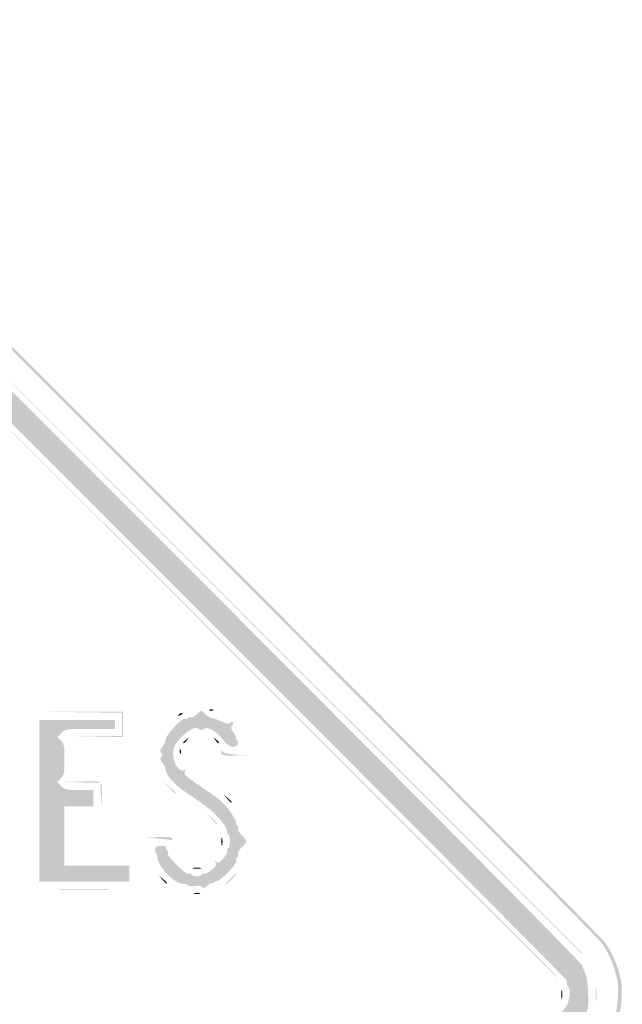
# Model space of a CAD drawing. Header units: inches. Extents: x -26.3 to 25.5, y -25.5 to 25.5.
# Tile 9 of 9: x 9.7 to 25.5, y -0.3 to 25.5. Entities that reach past the tile are written whole.
import ezdxf

# ---------------------------------------------------------------- set-up
doc = ezdxf.new("R2010")
doc.units = ezdxf.units.IN
doc.header["$MEASUREMENT"] = 0

msp = doc.modelspace()

# ---------------------------------------------------------------- hatches: boundary and pattern name
h = msp.add_hatch(color=7)
edge = h.paths.add_edge_path()
edge.add_spline(control_points=[(-0.421, -25.401), (-0.548, -25.377), (-0.812, -25.283), (-1.007, -25.193), (-1.358, -25.031), (-1.423, -24.967), (-10.688, -15.722), (-26.31, -0.135), (-24.992, -1.468), (-25.187, -1.06), (-25.574, -0.249), (-25.522, 0.513), (-25.026, 1.313), (-24.861, 1.577), (-2.05, 24.443), (-1.549, 24.846), (-0.951, 25.326), (-0.313, 25.516), (0.355, 25.414), (0.834, 25.341), (0.998, 25.27), (1.409, 24.962), (1.826, 24.649), (24.757, 1.705), (25.029, 1.328), (25.151, 1.16), (25.273, 0.908), (25.347, 0.672), (25.451, 0.342), (25.464, 0.232), (25.442, -0.115), (25.409, -0.636), (25.279, -0.987), (24.964, -1.407), (24.654, -1.819), (1.641, -24.822), (1.342, -25.017), (0.78, -25.386), (0.181, -25.516), (-0.421, -25.401)], knot_values=[0, 0, 0, 0, 1, 1, 1, 2, 2, 2, 3, 3, 3, 4, 4, 4, 5, 5, 5, 6, 6, 6, 7, 7, 7, 8, 8, 8, 9, 9, 9, 10, 10, 10, 11, 11, 11, 12, 12, 12, 13, 13, 13, 13], degree=3, periodic=0)
edge = h.paths.add_edge_path(flags=0)
edge.add_spline(control_points=[(0.41, -25.309), (0.727, -25.243), (1.072, -25.1), (1.342, -24.923), (1.641, -24.727), (24.56, -1.819), (24.869, -1.407), (25.184, -0.987), (25.315, -0.636), (25.348, -0.115), (25.37, 0.232), (25.357, 0.342), (25.253, 0.672), (25.179, 0.908), (25.057, 1.16), (24.935, 1.328), (24.663, 1.705), (1.826, 24.555), (1.409, 24.868), (0.998, 25.176), (0.834, 25.247), (0.355, 25.32), (-0.313, 25.422), (-0.951, 25.232), (-1.549, 24.751), (-2.05, 24.349), (-24.767, 1.577), (-24.932, 1.313), (-25.428, 0.513), (-25.48, -0.249), (-25.093, -1.06), (-24.898, -1.468), (-26.221, -0.129), (-10.688, -15.628), (-1.423, -24.873), (-1.358, -24.936), (-1.007, -25.099), (-0.475, -25.345), (-0.056, -25.407), (0.41, -25.309)], knot_values=[0, 0, 0, 0, 1, 1, 1, 2, 2, 2, 3, 3, 3, 4, 4, 4, 5, 5, 5, 6, 6, 6, 7, 7, 7, 8, 8, 8, 9, 9, 9, 10, 10, 10, 11, 11, 11, 12, 12, 12, 13, 13, 13, 13], degree=3, periodic=0)
h = msp.add_hatch(color=7)
edge = h.paths.add_edge_path()
edge.add_spline(control_points=[(-0.306, -24.585), (-0.338, -24.546), (-0.391, -24.514), (-0.423, -24.514), (-0.455, -24.514), (-0.6, -24.454), (-0.745, -24.381), (-0.931, -24.287), (-1.025, -24.262), (-1.059, -24.297), (-1.094, -24.332), (-4.578, -20.878), (-12.728, -12.728), (-21.391, -4.065), (-24.333, -1.096), (-24.293, -1.056), (-24.253, -1.016), (-24.274, -0.944), (-24.376, -0.772), (-24.45, -0.645), (-24.499, -0.542), (-24.483, -0.542), (-24.468, -0.542), (-24.479, -0.513), (-24.508, -0.478), (-24.537, -0.444), (-24.546, -0.401), (-24.529, -0.385), (-24.513, -0.368), (-24.535, -0.313), (-24.58, -0.264), (-24.633, -0.205), (-24.644, -0.163), (-24.611, -0.143), (-24.546, -0.103), (-24.546, 0.103), (-24.611, 0.143), (-24.644, 0.163), (-24.633, 0.205), (-24.58, 0.264), (-24.535, 0.313), (-24.511, 0.366), (-24.526, 0.381), (-24.541, 0.396), (-24.485, 0.544), (-24.4, 0.709), (-24.291, 0.921), (-24.261, 1.023), (-24.297, 1.059), (-24.332, 1.094), (-20.947, 4.508), (-12.728, 12.728), (-4.165, 21.291), (-1.095, 24.333), (-1.056, 24.294), (-1.018, 24.255), (-0.932, 24.282), (-0.729, 24.397), (-0.578, 24.482), (-0.443, 24.541), (-0.43, 24.528), (-0.417, 24.515), (-0.38, 24.521), (-0.348, 24.541), (-0.272, 24.588), (0.272, 24.588), (0.348, 24.541), (0.38, 24.521), (0.419, 24.517), (0.434, 24.532), (0.45, 24.548), (0.491, 24.537), (0.526, 24.508), (0.56, 24.479), (0.589, 24.468), (0.589, 24.484), (0.589, 24.5), (0.689, 24.451), (0.812, 24.374), (1.119, 24.184), (24.342, 0.94), (24.412, 0.754), (24.441, 0.676), (24.488, 0.549), (24.518, 0.471), (24.562, 0.355), (24.593, -0.291), (24.559, -0.377), (24.553, -0.39), (24.544, -0.422), (24.537, -0.447), (24.531, -0.473), (24.52, -0.505), (24.514, -0.518), (24.507, -0.531), (24.499, -0.558), (24.496, -0.577), (24.46, -0.788), (22.922, -2.351), (12.613, -12.655), (2.882, -22.382), (0.947, -24.295), (0.73, -24.404), (0.588, -24.475), (0.446, -24.529), (0.416, -24.523), (0.385, -24.517), (0.348, -24.531), (0.334, -24.554), (0.319, -24.578), (0.212, -24.586), (0.095, -24.573), (-0.03, -24.559), (-0.144, -24.571), (-0.182, -24.603), (-0.231, -24.644), (-0.261, -24.64), (-0.306, -24.585)], knot_values=[0, 0, 0, 0, 1, 1, 1, 2, 2, 2, 3, 3, 3, 4, 4, 4, 5, 5, 5, 6, 6, 6, 7, 7, 7, 8, 8, 8, 9, 9, 9, 10, 10, 10, 11, 11, 11, 12, 12, 12, 13, 13, 13, 14, 14, 14, 15, 15, 15, 16, 16, 16, 17, 17, 17, 18, 18, 18, 19, 19, 19, 20, 20, 20, 21, 21, 21, 22, 22, 22, 23, 23, 23, 24, 24, 24, 25, 25, 25, 26, 26, 26, 27, 27, 27, 28, 28, 28, 29, 29, 29, 30, 30, 30, 31, 31, 31, 32, 32, 32, 33, 33, 33, 34, 34, 34, 35, 35, 35, 36, 36, 36, 37, 37, 37, 38, 38, 38, 39, 39, 39, 39], degree=3, periodic=0)
edge = h.paths.add_edge_path(flags=0)
edge.add_spline(control_points=[(0.096, -24.04), (0.113, -24.012), (0.156, -24.001), (0.192, -24.014), (0.227, -24.028), (0.269, -24.018), (0.284, -23.993), (0.3, -23.968), (0.335, -23.961), (0.362, -23.978), (0.436, -24.024), (23.882, -0.562), (23.997, -0.327), (24.091, -0.133), (24.12, 0.12), (24.055, 0.184), (24.021, 0.219), (24.014, 0.24), (24.002, 0.365), (23.994, 0.444), (0.604, 23.834), (0.413, 23.954), (0.329, 24.007), (0.241, 24.037), (0.216, 24.022), (0.191, 24.007), (0.158, 24.016), (0.142, 24.042), (0.101, 24.108), (-0.086, 24.102), (-0.155, 24.034), (-0.187, 24.002), (-0.212, 23.995), (-0.212, 24.017), (-0.212, 24.039), (-0.254, 24.019), (-0.306, 23.972), (-0.358, 23.925), (-0.4, 23.905), (-0.4, 23.926), (-0.4, 23.948), (-0.453, 23.916), (-0.517, 23.855), (-0.596, 23.782), (-0.62, 23.727), (-0.59, 23.692), (-0.56, 23.655), (-4.119, 20.065), (-12.1, 12.084), (-19.462, 4.722), (-23.666, 0.551), (-23.688, 0.586), (-23.732, 0.657), (-23.882, 0.529), (-23.981, 0.335), (-24.046, 0.21), (-24.044, 0.193), (-23.954, 0.102)], knot_values=[0, 0, 0, 0, 1, 1, 1, 2, 2, 2, 3, 3, 3, 4, 4, 4, 5, 5, 5, 6, 6, 6, 7, 7, 7, 8, 8, 8, 9, 9, 9, 10, 10, 10, 11, 11, 11, 12, 12, 12, 13, 13, 13, 14, 14, 14, 15, 15, 15, 16, 16, 16, 17, 17, 17, 18, 18, 18, 19, 19, 19, 19], degree=3, periodic=0)
edge.add_line((-23.954, 0.102), (-23.856, 0.004))
edge.add_line((-23.856, 0.004), (-23.953, -0.099))
edge.add_spline(control_points=[(-23.953, -0.099), (-24.043, -0.194), (-24.045, -0.213), (-23.981, -0.337), (-23.881, -0.529), (-23.732, -0.657), (-23.688, -0.586), (-23.666, -0.551), (-19.462, -4.722), (-12.1, -12.084), (-4.119, -20.065), (-0.56, -23.655), (-0.59, -23.692), (-0.672, -23.79), (-0.271, -24.083), (-0.179, -23.992), (-0.148, -23.961), (-0.112, -23.969), (-0.072, -24.017), (-0.002, -24.103), (0.053, -24.11), (0.096, -24.04)], knot_values=[0, 0, 0, 0, 1, 1, 1, 2, 2, 2, 3, 3, 3, 4, 4, 4, 5, 5, 5, 6, 6, 6, 7, 7, 7, 7], degree=3, periodic=0)
h = msp.add_hatch(color=7)
edge = h.paths.add_edge_path()
edge.add_line((12.716, 12.751), (1.036, 24.443))
edge.add_line((1.036, 24.443), (12.728, 12.763))
edge.add_spline(control_points=[(12.728, 12.763), (19.158, 6.339), (24.42, 1.078), (24.42, 1.071), (24.42, 1.065), (24.414, 1.06), (24.408, 1.06), (24.401, 1.06), (19.14, 6.321), (12.716, 12.751)], knot_values=[0, 0, 0, 0, 1, 1, 1, 2, 2, 2, 3, 3, 3, 3], degree=3, periodic=0)
h = msp.add_hatch(color=7)
edge = h.paths.add_edge_path()
edge.add_line((12.104, 12.092), (0.471, 23.737))
edge.add_line((0.471, 23.737), (12.116, 12.104))
edge.add_spline(control_points=[(12.116, 12.104), (18.52, 5.706), (23.76, 0.466), (23.76, 0.459), (23.76, 0.453), (23.755, 0.447), (23.749, 0.447), (23.742, 0.447), (18.502, 5.688), (12.104, 12.092)], knot_values=[0, 0, 0, 0, 1, 1, 1, 2, 2, 2, 3, 3, 3, 3], degree=3, periodic=0)
msp.add_hatch(color=7).paths.add_polyline_path([(11.598, 6.746), (12.363, 6.761), (12.363, 7.065), (12.363, 7.369), (11.268, 7.383), (10.173, 7.397), (11.28, 7.396), (12.386, 7.394), (12.386, 7.065), (12.386, 6.735), (11.609, 6.733), (10.832, 6.731), (11.598, 6.746)])
h = msp.add_hatch(color=7)
edge = h.paths.add_edge_path()
edge.add_spline(control_points=[(14.457, 2.804), (14.437, 2.838), (14.361, 2.85), (14.265, 2.834), (14.178, 2.82), (14.095, 2.829), (14.079, 2.854), (14.064, 2.879), (14.026, 2.894), (13.996, 2.888), (13.861, 2.862), (13.545, 3.091), (13.407, 3.314), (13.329, 3.442), (13.276, 3.558), (13.289, 3.572), (13.303, 3.585), (13.297, 3.624), (13.276, 3.658), (13.185, 3.807), (13.223, 3.885), (13.386, 3.885), (13.474, 3.885), (13.534, 3.866), (13.519, 3.842), (13.504, 3.818), (13.514, 3.784), (13.54, 3.768), (13.567, 3.751), (13.576, 3.717), (13.56, 3.691), (13.523, 3.63), (14.039, 3.114), (14.1, 3.152), (14.125, 3.168), (14.159, 3.159), (14.176, 3.133), (14.192, 3.106), (14.256, 3.085), (14.317, 3.085), (14.379, 3.085), (14.443, 3.106), (14.459, 3.133), (14.475, 3.159), (14.507, 3.169), (14.529, 3.156), (14.551, 3.142), (14.634, 3.187), (14.715, 3.255), (14.84, 3.36), (14.853, 3.389), (14.802, 3.455), (14.749, 3.523), (14.751, 3.525), (14.818, 3.472), (14.884, 3.421), (14.914, 3.433), (15.019, 3.558), (15.087, 3.639), (15.131, 3.723), (15.118, 3.745), (15.104, 3.767), (15.115, 3.798), (15.141, 3.814), (15.167, 3.831), (15.189, 3.916), (15.189, 4.003), (15.189, 4.091), (15.167, 4.176), (15.141, 4.192), (15.115, 4.208), (15.104, 4.239), (15.116, 4.26), (15.153, 4.319), (14.89, 4.655), (14.664, 4.837), (14.551, 4.928), (14.296, 5.111), (14.098, 5.243), (13.738, 5.483), (13.532, 5.706), (13.505, 5.883), (13.497, 5.934), (13.457, 6.014), (13.415, 6.06), (13.358, 6.123), (13.352, 6.16), (13.391, 6.208), (13.43, 6.254), (13.43, 6.285), (13.39, 6.325), (13.349, 6.366), (13.355, 6.401), (13.417, 6.469), (13.462, 6.519), (13.502, 6.61), (13.506, 6.671), (13.515, 6.796), (13.94, 7.25), (14.008, 7.208), (14.032, 7.193), (14.065, 7.203), (14.082, 7.229), (14.098, 7.256), (14.133, 7.265), (14.159, 7.249), (14.185, 7.233), (14.258, 7.268), (14.321, 7.327)], knot_values=[0, 0, 0, 0, 1, 1, 1, 2, 2, 2, 3, 3, 3, 4, 4, 4, 5, 5, 5, 6, 6, 6, 7, 7, 7, 8, 8, 8, 9, 9, 9, 10, 10, 10, 11, 11, 11, 12, 12, 12, 13, 13, 13, 14, 14, 14, 15, 15, 15, 16, 16, 16, 17, 17, 17, 18, 18, 18, 19, 19, 19, 20, 20, 20, 21, 21, 21, 22, 22, 22, 23, 23, 23, 24, 24, 24, 25, 25, 25, 26, 26, 26, 27, 27, 27, 28, 28, 28, 29, 29, 29, 30, 30, 30, 31, 31, 31, 32, 32, 32, 33, 33, 33, 34, 34, 34, 35, 35, 35, 36, 36, 36, 36], degree=3, periodic=0)
edge.add_line((14.321, 7.327), (14.435, 7.434))
edge.add_line((14.435, 7.434), (14.544, 7.332))
edge.add_spline(control_points=[(14.544, 7.332), (14.604, 7.275), (14.684, 7.229), (14.723, 7.229), (14.761, 7.229), (14.869, 7.19), (14.964, 7.142), (15.083, 7.081), (15.151, 7.069), (15.185, 7.103), (15.212, 7.13), (15.249, 7.138), (15.267, 7.119), (15.285, 7.101), (15.276, 7.062), (15.247, 7.033), (15.206, 6.993), (15.217, 6.945), (15.288, 6.845), (15.341, 6.772), (15.367, 6.711), (15.347, 6.711), (15.327, 6.711), (15.335, 6.688), (15.364, 6.658), (15.442, 6.581), (15.383, 6.476), (15.262, 6.476), (15.197, 6.476), (15.101, 6.546), (15.006, 6.664), (14.815, 6.902), (14.598, 7.023), (14.502, 6.944), (14.451, 6.901), (14.42, 6.901), (14.368, 6.944), (14.316, 6.987), (14.271, 6.984), (14.168, 6.93), (14.02, 6.853), (13.814, 6.645), (13.738, 6.497), (13.608, 6.244), (13.829, 5.737), (14.007, 5.876), (14.072, 5.927), (14.074, 5.924), (14.021, 5.856), (13.95, 5.765), (14.005, 5.716), (14.647, 5.287), (14.915, 5.109), (15.074, 4.962), (15.196, 4.779), (15.291, 4.638), (15.36, 4.508), (15.349, 4.49), (15.338, 4.472), (15.349, 4.444), (15.374, 4.429), (15.399, 4.413), (15.41, 4.374), (15.397, 4.341), (15.385, 4.308), (15.428, 4.231), (15.493, 4.169), (15.559, 4.108), (15.613, 4.033), (15.613, 4.003), (15.613, 3.973), (15.559, 3.899), (15.493, 3.837), (15.428, 3.776), (15.384, 3.7), (15.396, 3.67), (15.407, 3.639), (15.393, 3.591), (15.364, 3.562), (15.335, 3.532), (15.327, 3.509), (15.346, 3.509), (15.444, 3.509), (15.066, 3.072), (14.892, 2.983), (14.783, 2.928), (14.691, 2.891), (14.687, 2.901), (14.684, 2.912), (14.638, 2.882), (14.586, 2.835), (14.518, 2.773), (14.482, 2.764), (14.457, 2.804)], knot_values=[0, 0, 0, 0, 1, 1, 1, 2, 2, 2, 3, 3, 3, 4, 4, 4, 5, 5, 5, 6, 6, 6, 7, 7, 7, 8, 8, 8, 9, 9, 9, 10, 10, 10, 11, 11, 11, 12, 12, 12, 13, 13, 13, 14, 14, 14, 15, 15, 15, 16, 16, 16, 17, 17, 17, 18, 18, 18, 19, 19, 19, 20, 20, 20, 21, 21, 21, 22, 22, 22, 23, 23, 23, 24, 24, 24, 25, 25, 25, 26, 26, 26, 27, 27, 27, 28, 28, 28, 29, 29, 29, 30, 30, 30, 31, 31, 31, 31], degree=3, periodic=0)
h = msp.add_hatch(color=7)
edge = h.paths.add_edge_path()
edge.add_spline(control_points=[(13.857, 7.329), (13.889, 7.362), (13.927, 7.376), (13.942, 7.362), (13.956, 7.347), (13.93, 7.321), (13.884, 7.303), (13.817, 7.277), (13.811, 7.283), (13.857, 7.329)], knot_values=[0, 0, 0, 0, 1, 1, 1, 2, 2, 2, 3, 3, 3, 3], degree=3, periodic=0)
h = msp.add_hatch(color=7)
edge = h.paths.add_edge_path()
edge.add_spline(control_points=[(14.662, 7.45), (14.696, 7.464), (14.736, 7.462), (14.752, 7.446), (14.768, 7.431), (14.74, 7.419), (14.69, 7.421), (14.635, 7.424), (14.624, 7.435), (14.662, 7.45)], knot_values=[0, 0, 0, 0, 1, 1, 1, 2, 2, 2, 3, 3, 3, 3], degree=3, periodic=0)
h = msp.add_hatch(color=7)
edge = h.paths.add_edge_path()
edge.add_line((10.196, 5.063), (10.196, 7.182))
edge.add_line((10.196, 7.182), (11.186, 7.182))
edge.add_line((11.186, 7.182), (12.175, 7.182))
edge.add_line((12.175, 7.182), (12.175, 7.065))
edge.add_line((12.175, 7.065), (12.175, 6.947))
edge.add_line((12.175, 6.947), (11.523, 6.947))
edge.add_spline(control_points=[(11.523, 6.947), (10.902, 6.947), (10.867, 6.942), (10.769, 6.837)], knot_values=[0, 0, 0, 0, 1, 1, 1, 1], degree=3, periodic=0)
edge.add_line((10.769, 6.837), (10.666, 6.727))
edge.add_line((10.666, 6.727), (10.761, 6.641))
edge.add_spline(control_points=[(10.761, 6.641), (10.842, 6.568), (10.856, 6.497), (10.856, 6.146), (10.856, 5.796), (10.842, 5.725), (10.761, 5.651)], knot_values=[0, 0, 0, 0, 1, 1, 1, 2, 2, 2, 2], degree=3, periodic=0)
edge.add_line((10.761, 5.651), (10.666, 5.565))
edge.add_line((10.666, 5.565), (10.769, 5.455))
edge.add_spline(control_points=[(10.769, 5.455), (10.86, 5.358), (10.916, 5.345), (11.241, 5.345)], knot_values=[0, 0, 0, 0, 1, 1, 1, 1], degree=3, periodic=0)
edge.add_line((11.241, 5.345), (11.609, 5.345))
edge.add_line((11.609, 5.345), (11.609, 5.134))
edge.add_line((11.609, 5.134), (11.609, 4.922))
edge.add_line((11.609, 4.922), (11.233, 4.922))
edge.add_line((11.233, 4.922), (10.856, 4.922))
edge.add_line((10.856, 4.922), (10.856, 4.145))
edge.add_line((10.856, 4.145), (10.856, 3.367))
edge.add_line((10.856, 3.367), (11.704, 3.367))
edge.add_line((11.704, 3.367), (12.551, 3.367))
edge.add_line((12.551, 3.367), (12.551, 3.155))
edge.add_line((12.551, 3.155), (12.551, 2.944))
edge.add_line((12.551, 2.944), (11.374, 2.944))
edge.add_line((11.374, 2.944), (10.196, 2.944))
edge.add_line((10.196, 2.944), (10.196, 5.063))
h = msp.add_hatch(color=7)
edge = h.paths.add_edge_path()
edge.add_spline(control_points=[(13.964, 6.588), (13.964, 6.598), (14.001, 6.635), (14.047, 6.67), (14.121, 6.729), (14.123, 6.727), (14.064, 6.652), (14.003, 6.574), (13.964, 6.549), (13.964, 6.588)], knot_values=[0, 0, 0, 0, 1, 1, 1, 2, 2, 2, 3, 3, 3, 3], degree=3, periodic=0)
h = msp.add_hatch(color=7)
edge = h.paths.add_edge_path()
edge.add_spline(control_points=[(14.806, 6.652), (14.747, 6.727), (14.749, 6.729), (14.824, 6.67), (14.902, 6.609), (14.927, 6.57), (14.888, 6.57), (14.879, 6.57), (14.842, 6.607), (14.806, 6.652)], knot_values=[0, 0, 0, 0, 1, 1, 1, 2, 2, 2, 3, 3, 3, 3], degree=3, periodic=0)
h = msp.add_hatch(color=7)
edge = h.paths.add_edge_path()
edge.add_spline(control_points=[(13.874, 6.362), (13.876, 6.417), (13.887, 6.428), (13.902, 6.39), (13.916, 6.356), (13.914, 6.316), (13.898, 6.3), (13.883, 6.285), (13.872, 6.312), (13.874, 6.362)], knot_values=[0, 0, 0, 0, 1, 1, 1, 2, 2, 2, 3, 3, 3, 3], degree=3, periodic=0)
h = msp.add_hatch(color=7)
edge = h.paths.add_edge_path()
edge.add_spline(control_points=[(14.985, 6.272), (14.967, 6.289), (14.954, 6.326), (14.954, 6.354), (14.954, 6.386), (14.968, 6.384), (14.991, 6.349), (15.01, 6.318), (15.164, 6.285), (15.331, 6.275)], knot_values=[0, 0, 0, 0, 1, 1, 1, 2, 2, 2, 3, 3, 3, 3], degree=3, periodic=0)
edge.add_line((15.331, 6.275), (15.636, 6.258))
edge.add_line((15.636, 6.258), (15.326, 6.249))
edge.add_spline(control_points=[(15.326, 6.249), (15.156, 6.244), (15.002, 6.254), (14.985, 6.272)], knot_values=[0, 0, 0, 0, 1, 1, 1, 1], degree=3, periodic=0)
h = msp.add_hatch(color=7)
edge = h.paths.add_edge_path()
edge.add_line((11.807, 5.214), (11.798, 5.531))
edge.add_line((11.798, 5.531), (11.315, 5.546))
edge.add_line((11.315, 5.546), (10.832, 5.561))
edge.add_line((10.832, 5.561), (11.316, 5.571))
edge.add_spline(control_points=[(11.316, 5.571), (11.871, 5.582), (11.859, 5.592), (11.833, 5.175)], knot_values=[0, 0, 0, 0, 1, 1, 1, 1], degree=3, periodic=0)
edge.add_line((11.833, 5.175), (11.816, 4.898))
edge.add_line((11.816, 4.898), (11.807, 5.214))
h = msp.add_hatch(color=7)
edge = h.paths.add_edge_path()
edge.add_line((13.585, 5.428), (13.423, 5.605))
edge.add_line((13.423, 5.605), (13.599, 5.442))
edge.add_spline(control_points=[(13.599, 5.442), (13.764, 5.291), (13.797, 5.251), (13.762, 5.251), (13.754, 5.251), (13.674, 5.331), (13.585, 5.428)], knot_values=[0, 0, 0, 0, 1, 1, 1, 2, 2, 2, 2], degree=3, periodic=0)
h = msp.add_hatch(color=7)
edge = h.paths.add_edge_path()
edge.add_line((15.114, 5.122), (15.024, 5.228))
edge.add_line((15.024, 5.228), (15.13, 5.138))
edge.add_spline(control_points=[(15.13, 5.138), (15.229, 5.054), (15.257, 5.016), (15.22, 5.016), (15.211, 5.016), (15.163, 5.064), (15.114, 5.122)], knot_values=[0, 0, 0, 0, 1, 1, 1, 2, 2, 2, 2], degree=3, periodic=0)
h = msp.add_hatch(color=7)
edge = h.paths.add_edge_path()
edge.add_line((14.691, 4.604), (14.553, 4.757))
edge.add_line((14.553, 4.757), (14.706, 4.618))
edge.add_spline(control_points=[(14.706, 4.618), (14.79, 4.542), (14.859, 4.473), (14.859, 4.465), (14.859, 4.429), (14.82, 4.461), (14.691, 4.604)], knot_values=[0, 0, 0, 0, 1, 1, 1, 2, 2, 2, 2], degree=3, periodic=0)
h = msp.add_hatch(color=7)
edge = h.paths.add_edge_path()
edge.add_spline(control_points=[(14.965, 4.003), (14.966, 4.107), (14.975, 4.144), (14.987, 4.085), (14.998, 4.027), (14.997, 3.942), (14.986, 3.897), (14.974, 3.852), (14.965, 3.9), (14.965, 4.003)], knot_values=[0, 0, 0, 0, 1, 1, 1, 2, 2, 2, 3, 3, 3, 3], degree=3, periodic=0)
h = msp.add_hatch(color=7)
edge = h.paths.add_edge_path()
edge.add_line((13.328, 4.074), (12.999, 4.104))
edge.add_line((12.999, 4.104), (13.34, 4.113))
edge.add_spline(control_points=[(13.34, 4.113), (13.542, 4.118), (13.682, 4.102), (13.682, 4.074), (13.682, 4.048), (13.676, 4.031), (13.67, 4.035), (13.663, 4.04), (13.51, 4.057), (13.328, 4.074)], knot_values=[0, 0, 0, 0, 1, 1, 1, 2, 2, 2, 3, 3, 3, 3], degree=3, periodic=0)
h = msp.add_hatch(color=7)
edge = h.paths.add_edge_path()
edge.add_line((13.418, 3.002), (13.328, 3.108))
edge.add_line((13.328, 3.108), (13.434, 3.019))
edge.add_spline(control_points=[(13.434, 3.019), (13.493, 2.969), (13.54, 2.922), (13.54, 2.913), (13.54, 2.875), (13.502, 2.903), (13.418, 3.002)], knot_values=[0, 0, 0, 0, 1, 1, 1, 2, 2, 2, 2], degree=3, periodic=0)
h = msp.add_hatch(color=7)
edge = h.paths.add_edge_path()
edge.add_spline(control_points=[(14.236, 3.307), (14.294, 3.318), (14.379, 3.317), (14.424, 3.306), (14.469, 3.294), (14.421, 3.285), (14.317, 3.285), (14.214, 3.286), (14.177, 3.295), (14.236, 3.307)], knot_values=[0, 0, 0, 0, 1, 1, 1, 2, 2, 2, 3, 3, 3, 3], degree=3, periodic=0)
h = msp.add_hatch(color=7)
edge = h.paths.add_edge_path()
edge.add_spline(control_points=[(15.189, 3.014), (15.277, 3.105), (15.359, 3.179), (15.372, 3.179), (15.385, 3.179), (15.324, 3.105), (15.236, 3.014), (15.148, 2.924), (15.065, 2.849), (15.053, 2.849), (15.04, 2.849), (15.101, 2.924), (15.189, 3.014)], knot_values=[0, 0, 0, 0, 1, 1, 1, 2, 2, 2, 3, 3, 3, 4, 4, 4, 4], degree=3, periodic=0)
h = msp.add_hatch(color=7)
edge = h.paths.add_edge_path()
edge.add_spline(control_points=[(10.773, 2.743), (11.104, 2.751), (11.644, 2.751), (11.974, 2.743), (12.305, 2.735), (12.034, 2.729), (11.374, 2.729), (10.713, 2.729), (10.443, 2.735), (10.773, 2.743)], knot_values=[0, 0, 0, 0, 1, 1, 1, 2, 2, 2, 3, 3, 3, 3], degree=3, periodic=0)
h = msp.add_hatch(color=7)
edge = h.paths.add_edge_path()
edge.add_spline(control_points=[(14.259, 2.647), (14.305, 2.658), (14.369, 2.658), (14.401, 2.645), (14.433, 2.632), (14.395, 2.622), (14.317, 2.623), (14.24, 2.624), (14.214, 2.635), (14.259, 2.647)], knot_values=[0, 0, 0, 0, 1, 1, 1, 2, 2, 2, 3, 3, 3, 3], degree=3, periodic=0)
h = msp.add_hatch(color=7)
edge = h.paths.add_edge_path()
edge.add_spline(control_points=[(23.866, 0), (23.867, 0.104), (23.877, 0.14), (23.888, 0.082), (23.899, 0.023), (23.899, -0.061), (23.887, -0.107), (23.875, -0.152), (23.866, -0.104), (23.866, 0)], knot_values=[0, 0, 0, 0, 1, 1, 1, 2, 2, 2, 3, 3, 3, 3], degree=3, periodic=0)
h = msp.add_hatch(color=7)
edge = h.paths.add_edge_path()
edge.add_spline(control_points=[(24.764, 0), (24.764, 0.155), (24.773, 0.213), (24.784, 0.129), (24.794, 0.044), (24.794, -0.083), (24.783, -0.154), (24.772, -0.225), (24.764, -0.155), (24.764, 0)], knot_values=[0, 0, 0, 0, 1, 1, 1, 2, 2, 2, 3, 3, 3, 3], degree=3, periodic=0)

doc.saveas('drawing.dxf')
